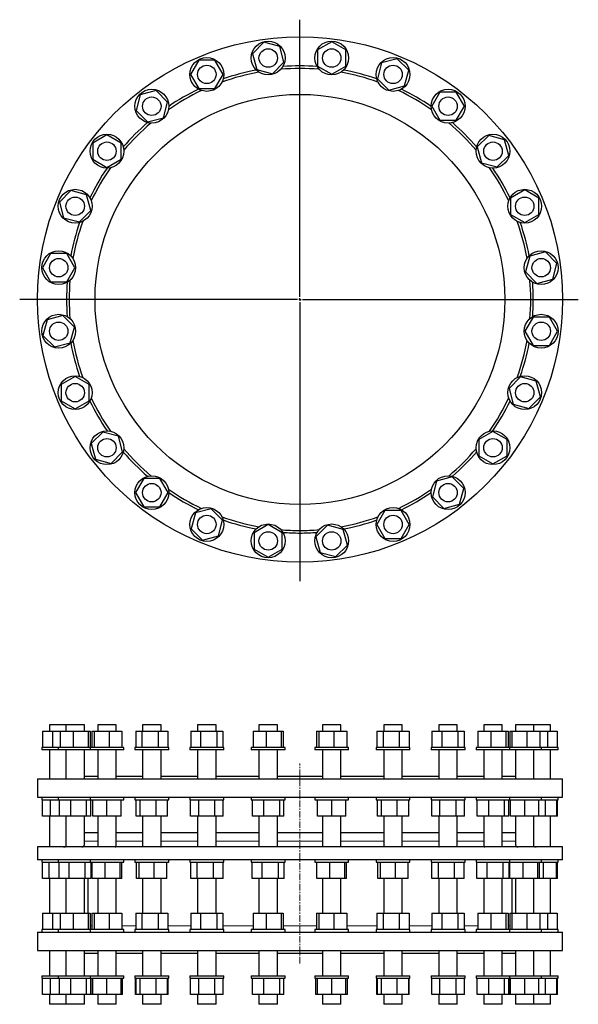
# Model space of a CAD drawing. Header units: millimetres. Extents: x 35 to 2039, y 162 to 2083.
# Tile 1 of 2: x 35 to 1126, y 162 to 2083. Entities that reach past the tile are written whole.
import ezdxf

# ---------------------------------------------------------------- set-up
doc = ezdxf.new("R2010")
doc.units = ezdxf.units.MM
doc.linetypes.add('CENTERX2', pattern=[20.32, 12.7, -2.54, 2.54, -2.54])
doc.layers.add('FORMAT', color=7, linetype='Continuous')

# ---------------------------------------------------------------- blocks, each defined once
blk = doc.blocks.new('SW_CENTERMARKSYMBOL_0')
at = {"layer": 'FORMAT', "color": 0}
for p, q in [((0, 5), (0, 545.6)), ((-5, 0), (-547.1, 0)), ((0, 0), (-2.5, 0)), ((0, 0), (0, 2.5)), ((0, 0), (0, -2.5)), ((0, 0), (2.5, 0)), ((5, 0), (543.4, 0)), ((0, -5), (0, -549.7))]:
    blk.add_line(p, q, dxfattribs=at)

msp = doc.modelspace()

# ---------------------------------------------------------------- linework, layer by layer
at = {"color": 7, "linetype": 'Continuous', "lineweight": 25}
for p, q in [((512.4, 2038.6), (489.9, 2016.2)), ((543.1, 2030.4), (512.4, 2038.6)), ((644.6, 2039.7), (617.1, 2023.8)), ((672.1, 2023.8), (644.6, 2039.7)), ((551.3, 1999.7), (543.1, 2030.4)), ((617.1, 2023.8), (617.1, 1992.1)), ((672.1, 1992.1), (672.1, 2023.8)), ((384.9, 2003.4), (369.1, 1975.9)), ((416.7, 2003.4), (384.9, 2003.4)), ((432.6, 1975.9), (416.7, 2003.4)), ((489.9, 2016.2), (498.1, 1985.5)), ((528.8, 1977.3), (551.3, 1999.7)), ((741.9, 1998.3), (733.7, 1967.6)), ((772.6, 2006.5), (741.9, 1998.3)), ((795, 1984.1), (772.6, 2006.5)), ((498.1, 1985.5), (528.8, 1977.3)), ((617.1, 1992.1), (644.6, 1976.2)), ((644.6, 1976.2), (672.1, 1992.1)), ((786.8, 1953.4), (795, 1984.1)), ((369.1, 1975.9), (384.9, 1948.4)), ((416.7, 1948.4), (432.6, 1975.9)), ((733.7, 1967.6), (756.2, 1945.2)), ((301.7, 1944.5), (271, 1936.3)), ((324.1, 1922.1), (301.7, 1944.5)), ((384.9, 1948.4), (416.7, 1948.4)), ((756.2, 1945.2), (786.8, 1953.4)), ((855.9, 1941.4), (840, 1913.9)), ((887.6, 1941.4), (855.9, 1941.4)), ((903.5, 1913.9), (887.6, 1941.4)), ((271, 1936.3), (262.8, 1905.6)), ((315.9, 1891.4), (324.1, 1922.1)), ((262.8, 1905.6), (285.2, 1883.2)), ((840, 1913.9), (855.9, 1886.4)), ((887.6, 1886.4), (903.5, 1913.9)), ((285.2, 1883.2), (315.9, 1891.4)), ((855.9, 1886.4), (887.6, 1886.4)), ((205.8, 1857.9), (178.3, 1842)), ((233.3, 1842), (205.8, 1857.9)), ((951.2, 1856.8), (928.8, 1834.4)), ((981.9, 1848.6), (951.2, 1856.8)), ((990.1, 1818), (981.9, 1848.6)), ((178.3, 1842), (178.3, 1810.3)), ((233.3, 1810.3), (233.3, 1842)), ((928.8, 1834.4), (937, 1803.7)), ((178.3, 1810.3), (205.8, 1794.4)), ((205.8, 1794.4), (233.3, 1810.3)), ((967.7, 1795.5), (990.1, 1818)), ((937, 1803.7), (967.7, 1795.5)), ((135.5, 1749.5), (113.1, 1727)), ((166.2, 1741.2), (135.5, 1749.5)), ((1021.4, 1750.5), (993.9, 1734.7)), ((1048.9, 1734.7), (1021.4, 1750.5)), ((174.4, 1710.6), (166.2, 1741.2)), ((993.9, 1734.7), (993.9, 1702.9)), ((1048.9, 1702.9), (1048.9, 1734.7)), ((113.1, 1727), (121.3, 1696.3)), ((152, 1688.1), (174.4, 1710.6)), ((121.3, 1696.3), (152, 1688.1)), ((993.9, 1702.9), (1021.4, 1687)), ((1021.4, 1687), (1048.9, 1702.9)), ((95.8, 1626.5), (79.9, 1599)), ((127.5, 1626.5), (95.8, 1626.5)), ((143.4, 1599), (127.5, 1626.5)), ((1031.1, 1621.5), (1022.9, 1590.8)), ((1061.8, 1629.7), (1031.1, 1621.5)), ((1084.2, 1607.2), (1061.8, 1629.7)), ((79.9, 1599), (95.8, 1571.5)), ((127.5, 1571.5), (143.4, 1599)), ((1076, 1576.6), (1084.2, 1607.2)), ((1022.9, 1590.8), (1045.3, 1568.3)), ((1045.3, 1568.3), (1076, 1576.6)), ((95.8, 1571.5), (127.5, 1571.5)), ((119.9, 1505.7), (89.2, 1497.5)), ((142.3, 1483.2), (119.9, 1505.7)), ((1037.7, 1502.5), (1021.8, 1475)), ((1069.4, 1502.5), (1037.7, 1502.5)), ((1085.3, 1475), (1069.4, 1502.5)), ((89.2, 1497.5), (81, 1466.8)), ((134.1, 1452.6), (142.3, 1483.2)), ((81, 1466.8), (103.4, 1444.3)), ((1021.8, 1475), (1037.7, 1447.5)), ((1069.4, 1447.5), (1085.3, 1475)), ((103.4, 1444.3), (134.1, 1452.6)), ((1037.7, 1447.5), (1069.4, 1447.5)), ((143.8, 1387), (116.3, 1371.1)), ((171.3, 1371.1), (143.8, 1387)), ((1013.2, 1385.9), (990.8, 1363.5)), ((1043.9, 1377.7), (1013.2, 1385.9)), ((116.3, 1371.1), (116.3, 1339.4)), ((171.3, 1339.4), (171.3, 1371.1)), ((990.8, 1363.5), (999, 1332.8)), ((1052.1, 1347), (1043.9, 1377.7)), ((1029.7, 1324.6), (1052.1, 1347)), ((116.3, 1339.4), (143.8, 1323.5)), ((143.8, 1323.5), (171.3, 1339.4)), ((999, 1332.8), (1029.7, 1324.6)), ((197.5, 1278.5), (175.1, 1256.1)), ((228.2, 1270.3), (197.5, 1278.5)), ((236.4, 1239.6), (228.2, 1270.3)), ((959.4, 1279.6), (931.9, 1263.7)), ((986.9, 1263.7), (959.4, 1279.6)), ((175.1, 1256.1), (183.3, 1225.4)), ((931.9, 1263.7), (931.9, 1232)), ((986.9, 1232), (986.9, 1263.7)), ((214, 1217.2), (236.4, 1239.6)), ((931.9, 1232), (959.4, 1216.1)), ((959.4, 1216.1), (986.9, 1232)), ((183.3, 1225.4), (214, 1217.2)), ((880, 1190.8), (849.3, 1182.6)), ((902.4, 1168.4), (880, 1190.8)), ((277.6, 1187.7), (261.7, 1160.2)), ((309.3, 1187.7), (277.6, 1187.7)), ((325.2, 1160.2), (309.3, 1187.7)), ((849.3, 1182.6), (841.1, 1151.9)), ((261.7, 1160.2), (277.6, 1132.7)), ((309.3, 1132.7), (325.2, 1160.2)), ((894.2, 1137.7), (902.4, 1168.4)), ((841.1, 1151.9), (863.5, 1129.5)), ((863.5, 1129.5), (894.2, 1137.7)), ((277.6, 1132.7), (309.3, 1132.7)), ((378.4, 1120.6), (370.2, 1089.9)), ((409, 1128.8), (378.4, 1120.6)), ((431.5, 1106.4), (409, 1128.8)), ((748.5, 1125.7), (732.6, 1098.2)), ((780.2, 1125.7), (748.5, 1125.7)), ((796.1, 1098.2), (780.2, 1125.7)), ((423.3, 1075.7), (431.5, 1106.4)), ((520.6, 1097.8), (493.1, 1081.9)), ((548.1, 1081.9), (520.6, 1097.8)), ((636.4, 1096.7), (613.9, 1074.3)), ((667.1, 1088.5), (636.4, 1096.7)), ((732.6, 1098.2), (748.5, 1070.7)), ((780.2, 1070.7), (796.1, 1098.2)), ((370.2, 1089.9), (392.6, 1067.5)), ((392.6, 1067.5), (423.3, 1075.7)), ((493.1, 1081.9), (493.1, 1050.2)), ((548.1, 1050.2), (548.1, 1081.9)), ((675.3, 1057.9), (667.1, 1088.5)), ((613.9, 1074.3), (622.1, 1043.6)), ((652.8, 1035.4), (675.3, 1057.9)), ((748.5, 1070.7), (780.2, 1070.7)), ((493.1, 1050.2), (520.6, 1034.3)), ((520.6, 1034.3), (548.1, 1050.2)), ((622.1, 1043.6), (652.8, 1035.4)), ((80.2, 695.2), (80.2, 663.4)), ((80.2, 695.2), (99.5, 695.2)), ((80.2, 695.2), (80.2, 663.4)), ((80.2, 695.2), (80.2, 695.2)), ((93.7, 707.3), (93.7, 695.2)), ((125.8, 707.3), (93.7, 707.3)), ((99.5, 695.2), (99.5, 663.4)), ((99.5, 695.2), (114.4, 695.2)), ((114.4, 695.2), (114.4, 663.4)), ((114.4, 695.2), (139.6, 695.2)), ((125.8, 707.3), (125.8, 695.2)), ((161.8, 707.3), (125.8, 707.3)), ((139.6, 695.2), (139.6, 663.4)), ((139.6, 695.2), (169, 695.2)), ((161.8, 695.2), (161.8, 707.3)), ((169, 695.2), (169, 663.4)), ((169, 695.2), (173.1, 695.2)), ((173.1, 695.2), (173.1, 663.4)), ((173.1, 695.2), (173.1, 695.2)), ((173.1, 695.2), (173.1, 663.4)), ((176.4, 695.2), (176.4, 663.4)), ((176.4, 695.2), (180.6, 695.2)), ((180.6, 695.2), (180.6, 663.4)), ((180.6, 695.2), (209.9, 695.2)), ((187.8, 707.3), (187.8, 695.2)), ((223.8, 707.3), (187.8, 707.3)), ((209.9, 695.2), (209.9, 663.4)), ((209.9, 695.2), (235.1, 695.2)), ((223.8, 695.2), (223.8, 707.3)), ((235.1, 695.2), (235.1, 663.4)), ((261.9, 695.2), (261.9, 663.4)), ((261.9, 695.2), (274.1, 695.2)), ((274.1, 695.2), (274.1, 663.4)), ((274.1, 695.2), (305.6, 695.2)), ((275.4, 707.3), (275.4, 695.2)), ((311.4, 707.3), (275.4, 707.3)), ((305.6, 695.2), (305.6, 663.4)), ((305.6, 695.2), (324.9, 695.2)), ((311.4, 695.2), (311.4, 707.3)), ((324.9, 695.2), (324.9, 663.4)), ((369.3, 695.2), (369.3, 663.4)), ((369.3, 695.2), (388.7, 695.2)), ((369.3, 695.2), (369.3, 663.4)), ((369.3, 695.2), (369.3, 695.2)), ((382.8, 707.3), (382.8, 695.2)), ((418.8, 707.3), (382.8, 707.3)), ((388.7, 695.2), (388.7, 663.4)), ((388.7, 695.2), (420.2, 695.2)), ((418.8, 695.2), (418.8, 707.3)), ((420.2, 695.2), (420.2, 663.4)), ((420.2, 695.2), (432.3, 695.2)), ((432.3, 695.2), (432.3, 663.4)), ((432.3, 695.2), (432.3, 695.2)), ((432.3, 695.2), (432.3, 663.4)), ((491.2, 695.2), (491.2, 663.4)), ((491.2, 695.2), (491.3, 695.2)), ((491.3, 695.2), (491.3, 663.4)), ((491.3, 695.2), (516.5, 695.2)), ((502.6, 707.3), (502.6, 695.2)), ((538.6, 707.3), (502.6, 707.3)), ((516.5, 695.2), (516.5, 663.4)), ((516.5, 695.2), (545.8, 695.2)), ((538.6, 695.2), (538.6, 707.3)), ((545.8, 695.2), (545.8, 663.4)), ((545.8, 695.2), (549.9, 695.2)), ((549.9, 695.2), (549.9, 663.4)), ((549.9, 695.2), (549.9, 663.4)), ((549.9, 695.2), (549.9, 695.2)), ((615.2, 695.2), (615.2, 663.4)), ((615.2, 695.2), (619.4, 695.2)), ((619.4, 695.2), (619.4, 663.4)), ((619.4, 695.2), (648.8, 695.2)), ((626.6, 707.3), (626.6, 695.2)), ((662.6, 707.3), (626.6, 707.3)), ((648.8, 695.2), (648.8, 663.4)), ((648.8, 695.2), (673.9, 695.2)), ((662.6, 695.2), (662.6, 707.3)), ((673.9, 695.2), (673.9, 663.4)), ((732.9, 695.2), (732.9, 663.4)), ((732.9, 695.2), (745.1, 695.2)), ((745.1, 695.2), (745.1, 663.4)), ((745.1, 695.2), (776.5, 695.2)), ((746.4, 707.3), (746.4, 695.2)), ((746.6, 707.3), (746.4, 707.3)), ((782.4, 707.3), (746.6, 707.3)), ((776.5, 695.2), (776.5, 663.4)), ((776.5, 695.2), (795.9, 695.2)), ((782.4, 695.2), (782.4, 707.3)), ((795.9, 695.2), (795.9, 663.4)), ((840.3, 695.2), (840.3, 663.4)), ((840.3, 695.2), (859.6, 695.2)), ((840.3, 695.2), (840.3, 663.4)), ((840.3, 695.2), (840.3, 695.2)), ((853.8, 707.3), (853.8, 695.2)), ((855.4, 707.3), (853.8, 707.3)), ((889.8, 707.3), (855.4, 707.3)), ((859.6, 695.2), (859.6, 663.4)), ((859.6, 695.2), (891.1, 695.2)), ((889.8, 695.2), (889.8, 707.3)), ((891.1, 695.2), (891.1, 663.4)), ((891.1, 695.2), (903.2, 695.2)), ((903.2, 695.2), (903.2, 663.4)), ((903.2, 695.2), (903.2, 663.4)), ((903.2, 695.2), (903.2, 695.2)), ((930.1, 695.2), (930.1, 663.4)), ((930.1, 695.2), (955.3, 695.2)), ((930.1, 695.2), (930.1, 663.4)), ((930.1, 695.2), (930.1, 695.2)), ((941.4, 707.3), (941.4, 695.2)), ((945.6, 707.3), (941.4, 707.3)), ((977.4, 707.3), (945.6, 707.3)), ((955.3, 695.2), (955.3, 663.4)), ((955.3, 695.2), (984.6, 695.2)), ((977.4, 695.2), (977.4, 707.3)), ((984.6, 695.2), (984.6, 663.4)), ((984.6, 695.2), (988.8, 695.2)), ((988.8, 695.2), (988.8, 663.4)), ((988.8, 695.2), (988.8, 663.4)), ((988.8, 695.2), (988.8, 695.2)), ((992.1, 695.2), (992.1, 663.4)), ((992.1, 695.2), (996.3, 695.2)), ((996.3, 695.2), (996.3, 663.4)), ((996.3, 695.2), (1025.6, 695.2)), ((1003.4, 707.3), (1003.4, 695.2)), ((1011, 707.3), (1003.4, 707.3)), ((1039.4, 707.3), (1011, 707.3)), ((1025.6, 695.2), (1025.6, 663.4)), ((1025.6, 695.2), (1050.8, 695.2)), ((1039.4, 695.2), (1039.4, 707.3)), ((1047.2, 707.3), (1039.4, 707.3)), ((1071.5, 707.3), (1047.2, 707.3)), ((1050.8, 695.2), (1050.8, 663.4)), ((1050.8, 695.2), (1065.7, 695.2)), ((1065.7, 695.2), (1065.7, 663.4)), ((1065.7, 695.2), (1085, 695.2)), ((1071.5, 695.2), (1071.5, 707.3)), ((1085, 695.2), (1085, 663.4)), ((78.7, 663.4), (78.7, 658.4)), ((110.8, 663.4), (78.7, 663.4)), ((110.8, 658.4), (78.7, 658.4)), ((93.7, 658.4), (93.7, 602.3)), ((110.8, 663.4), (110.8, 658.4)), ((172.8, 663.4), (110.8, 663.4)), ((172.8, 658.4), (110.8, 658.4)), ((125.8, 658.4), (125.8, 602.3)), ((161.8, 602.3), (161.8, 658.4)), ((172.8, 663.4), (172.8, 658.4)), ((238.8, 663.4), (172.8, 663.4)), ((238.8, 658.4), (172.8, 658.4)), ((187.8, 658.4), (187.8, 602.3)), ((223.8, 602.3), (223.8, 658.4)), ((238.8, 658.4), (238.8, 663.4)), ((260.4, 663.4), (260.4, 658.4)), ((326.4, 663.4), (260.4, 663.4)), ((326.4, 658.4), (260.4, 658.4)), ((275.4, 658.4), (275.4, 602.3)), ((311.4, 602.3), (311.4, 658.4)), ((326.4, 658.4), (326.4, 663.4)), ((367.8, 663.4), (367.8, 658.4)), ((433.8, 663.4), (367.8, 663.4)), ((433.8, 658.4), (367.8, 658.4)), ((382.8, 658.4), (382.8, 602.3)), ((418.8, 602.3), (418.8, 658.4)), ((433.8, 658.4), (433.8, 663.4)), ((487.6, 663.4), (487.6, 658.4)), ((553.6, 663.4), (487.6, 663.4)), ((553.6, 658.4), (487.6, 658.4)), ((502.6, 658.4), (502.6, 602.3)), ((538.6, 602.3), (538.6, 658.4)), ((553.6, 658.4), (553.6, 663.4)), ((611.6, 663.4), (611.6, 658.4)), ((677.6, 663.4), (611.6, 663.4)), ((677.6, 658.4), (611.6, 658.4)), ((626.6, 658.4), (626.6, 602.3)), ((662.6, 602.3), (662.6, 658.4)), ((677.6, 658.4), (677.6, 663.4)), ((731.4, 663.4), (731.4, 658.4)), ((797.4, 663.4), (731.4, 663.4)), ((797.4, 658.4), (731.4, 658.4)), ((746.4, 658.4), (746.4, 602.3)), ((782.4, 602.3), (782.4, 658.4)), ((797.4, 658.4), (797.4, 663.4)), ((838.8, 663.4), (838.8, 658.4)), ((839, 663.4), (838.8, 663.4)), ((839, 658.4), (838.8, 658.4)), ((904.8, 663.4), (839, 663.4)), ((904.8, 658.4), (839, 658.4)), ((853.8, 658.4), (853.8, 602.3)), ((889.8, 602.3), (889.8, 658.4)), ((904.8, 658.4), (904.8, 663.4)), ((926.4, 663.4), (926.4, 658.4)), ((929, 663.4), (926.4, 663.4)), ((929, 658.4), (926.4, 658.4)), ((992.4, 663.4), (929, 663.4)), ((992.4, 658.4), (929, 658.4)), ((941.4, 658.4), (941.4, 602.3)), ((977.4, 602.3), (977.4, 658.4)), ((992.4, 658.4), (992.4, 663.4)), ((995.3, 663.4), (992.4, 663.4)), ((995.3, 658.4), (992.4, 658.4)), ((1054.4, 663.4), (995.3, 663.4)), ((1054.4, 658.4), (995.3, 658.4)), ((1003.4, 658.4), (1003.4, 602.3)), ((1039.4, 602.3), (1039.4, 658.4)), ((1054.4, 658.4), (1054.4, 663.4)), ((1086.5, 663.4), (1054.4, 663.4)), ((1086.5, 658.4), (1054.4, 658.4)), ((1071.5, 602.3), (1071.5, 658.4)), ((1086.5, 658.4), (1086.5, 663.4)), ((70.1, 602.3), (70.1, 566.3)), ((70.1, 602.3), (1095.1, 602.3)), ((161.8, 607.3), (187.8, 607.3)), ((223.8, 607.3), (275.4, 607.3)), ((311.4, 607.3), (382.8, 607.3)), ((418.8, 607.3), (502.6, 607.3)), ((538.6, 607.3), (626.6, 607.3)), ((662.6, 607.3), (746.4, 607.3)), ((782.4, 607.3), (853.8, 607.3)), ((889.8, 607.3), (941.4, 607.3)), ((977.4, 607.3), (1003.4, 607.3)), ((1095.1, 566.3), (1095.1, 602.3)), ((70.1, 566.3), (1095.1, 566.3)), ((78.7, 566.3), (78.7, 561.3)), ((78.7, 561.3), (110.8, 561.3)), ((79.9, 529.5), (79.9, 561.3)), ((95.8, 529.5), (95.8, 561.3)), ((110.8, 566.3), (110.8, 561.3)), ((110.8, 561.3), (111.9, 561.3)), ((111.9, 561.3), (172.8, 561.3)), ((113.1, 529.5), (113.1, 561.3)), ((135.5, 529.5), (135.5, 561.3)), ((166.2, 529.5), (166.2, 561.3)), ((172.8, 566.3), (172.8, 561.3)), ((172.8, 561.3), (177.2, 561.3)), ((174.4, 529.5), (174.4, 561.3)), ((177.2, 561.3), (238.8, 561.3)), ((178.3, 529.5), (178.3, 561.3)), ((205.8, 529.5), (205.8, 561.3)), ((233.3, 529.5), (233.3, 561.3)), ((238.8, 561.3), (238.8, 566.3)), ((260.4, 566.3), (260.4, 561.3)), ((260.4, 561.3), (270.1, 561.3)), ((262.8, 529.5), (262.8, 561.3)), ((270.1, 561.3), (326.4, 561.3)), ((271, 529.5), (271, 561.3)), ((301.7, 529.5), (301.7, 561.3)), ((324.1, 529.5), (324.1, 561.3)), ((326.4, 561.3), (326.4, 566.3)), ((367.8, 566.3), (367.8, 561.3)), ((367.8, 561.3), (384.3, 561.3)), ((369.1, 529.5), (369.1, 561.3)), ((384.3, 561.3), (433.8, 561.3)), ((384.9, 529.5), (384.9, 561.3)), ((416.7, 529.5), (416.7, 561.3)), ((432.6, 529.5), (432.6, 561.3)), ((433.8, 561.3), (433.8, 566.3)), ((487.6, 566.3), (487.6, 561.3)), ((487.6, 561.3), (512.1, 561.3)), ((489.9, 529.5), (489.9, 561.3)), ((512.1, 561.3), (553.6, 561.3)), ((512.4, 529.5), (512.4, 561.3)), ((543.1, 529.5), (543.1, 561.3)), ((551.3, 529.5), (551.3, 561.3)), ((553.6, 561.3), (553.6, 566.3)), ((611.6, 566.3), (611.6, 561.3)), ((611.6, 561.3), (644.6, 561.3)), ((617.1, 529.5), (617.1, 561.3)), ((644.6, 561.3), (677.6, 561.3)), ((644.6, 529.5), (644.6, 561.3)), ((672.1, 529.5), (672.1, 561.3)), ((677.6, 561.3), (677.6, 566.3)), ((731.4, 566.3), (731.4, 561.3)), ((731.4, 561.3), (772.9, 561.3)), ((733.7, 529.5), (733.7, 561.3)), ((741.9, 529.5), (741.9, 561.3)), ((772.6, 529.5), (772.6, 561.3)), ((772.9, 561.3), (797.4, 561.3)), ((795, 529.5), (795, 561.3)), ((797.4, 561.3), (797.4, 566.3)), ((838.8, 566.3), (838.8, 561.3)), ((838.8, 561.3), (888.3, 561.3)), ((840, 529.5), (840, 561.3)), ((855.9, 529.5), (855.9, 561.3)), ((887.6, 529.5), (887.6, 561.3)), ((888.3, 561.3), (904.8, 561.3)), ((903.5, 529.5), (903.5, 561.3)), ((904.8, 561.3), (904.8, 566.3)), ((926.4, 566.3), (926.4, 561.3)), ((926.4, 561.3), (982.8, 561.3)), ((928.8, 529.5), (928.8, 561.3)), ((951.2, 529.5), (951.2, 561.3)), ((981.9, 529.5), (981.9, 561.3)), ((982.8, 561.3), (992.4, 561.3)), ((990.1, 529.5), (990.1, 561.3)), ((992.4, 561.3), (992.4, 566.3)), ((992.4, 561.3), (1050, 561.3)), ((993.9, 529.5), (993.9, 561.3)), ((1021.4, 529.5), (1021.4, 561.3)), ((1048.9, 529.5), (1048.9, 561.3)), ((1050, 561.3), (1054.4, 561.3)), ((1054.4, 561.3), (1054.4, 566.3)), ((1054.4, 561.3), (1085.4, 561.3)), ((1061.8, 529.5), (1061.8, 561.3)), ((1084.2, 529.5), (1084.2, 561.3)), ((1085.3, 529.5), (1085.3, 561.3)), ((1085.4, 561.3), (1086.5, 561.3)), ((1086.5, 561.3), (1086.5, 566.3)), ((95.8, 529.5), (79.9, 529.5)), ((93.7, 529.5), (93.7, 469.3)), ((113.1, 529.5), (95.8, 529.5)), ((135.5, 529.5), (113.1, 529.5)), ((125.8, 529.5), (125.8, 469.3)), ((166.2, 529.5), (135.5, 529.5)), ((161.8, 473.8), (161.8, 529.5)), ((174.4, 529.5), (166.2, 529.5)), ((205.8, 529.5), (178.3, 529.5)), ((187.8, 529.5), (187.8, 469.3)), ((233.3, 529.5), (205.8, 529.5)), ((223.8, 471.5), (223.8, 529.5)), ((271, 529.5), (262.8, 529.5)), ((301.7, 529.5), (271, 529.5)), ((275.4, 529.5), (275.4, 469.3)), ((324.1, 529.5), (301.7, 529.5)), ((311.4, 469.8), (311.4, 529.5)), ((384.9, 529.5), (369.1, 529.5)), ((382.8, 529.5), (382.8, 469.3)), ((416.7, 529.5), (384.9, 529.5)), ((432.6, 529.5), (416.7, 529.5)), ((418.8, 469.3), (418.8, 529.5)), ((512.4, 529.5), (489.9, 529.5)), ((502.6, 529.5), (502.6, 469.3)), ((543.1, 529.5), (512.4, 529.5)), ((538.6, 469.3), (538.6, 529.5)), ((551.3, 529.5), (543.1, 529.5)), ((644.6, 529.5), (617.1, 529.5)), ((626.6, 529.5), (626.6, 469.3)), ((672.1, 529.5), (644.6, 529.5)), ((662.6, 469.3), (662.6, 529.5)), ((741.9, 529.5), (733.7, 529.5)), ((772.6, 529.5), (741.9, 529.5)), ((746.4, 529.5), (746.4, 469.3)), ((795, 529.5), (772.6, 529.5)), ((782.4, 469.3), (782.4, 529.5)), ((855.9, 529.5), (840, 529.5)), ((853.8, 529.5), (853.8, 469.8)), ((887.6, 529.5), (855.9, 529.5)), ((903.5, 529.5), (887.6, 529.5)), ((889.8, 469.3), (889.8, 529.5)), ((951.2, 529.5), (928.8, 529.5)), ((941.4, 529.5), (941.4, 471.5)), ((981.9, 529.5), (951.2, 529.5)), ((977.4, 469.3), (977.4, 529.5)), ((990.1, 529.5), (981.9, 529.5)), ((1021.4, 529.5), (993.9, 529.5)), ((1003.4, 529.5), (1003.4, 473.8)), ((1048.9, 529.5), (1021.4, 529.5)), ((1039.4, 469.3), (1039.4, 529.5)), ((1061.8, 529.5), (1048.9, 529.5)), ((1084.2, 529.5), (1061.8, 529.5)), ((1071.5, 469.3), (1071.5, 529.5)), ((1085.3, 529.5), (1084.2, 529.5)), ((187.8, 496.8), (161.8, 496.8)), ((275.4, 496.8), (223.8, 496.8)), ((382.8, 496.8), (311.4, 496.8)), ((502.6, 496.8), (418.8, 496.8)), ((626.6, 496.8), (538.6, 496.8)), ((746.4, 496.8), (662.6, 496.8)), ((853.8, 496.8), (782.4, 496.8)), ((941.4, 496.8), (889.8, 496.8)), ((1003.4, 496.8), (977.4, 496.8)), ((70.1, 469.3), (70.1, 444.3)), ((1095.1, 469.3), (70.1, 469.3)), ((1095.1, 444.3), (1095.1, 469.3)), ((1095.1, 444.3), (70.1, 444.3)), ((78.7, 444.3), (78.7, 439.3)), ((110.8, 444.3), (110.8, 439.3)), ((172.8, 444.3), (172.8, 439.3)), ((238.8, 439.3), (238.8, 444.3)), ((260.4, 444.3), (260.4, 439.3)), ((326.4, 439.3), (326.4, 444.3)), ((367.8, 444.3), (367.8, 439.3)), ((433.8, 439.3), (433.8, 444.3)), ((487.6, 444.3), (487.6, 439.3)), ((553.6, 439.3), (553.6, 444.3)), ((611.6, 444.3), (611.6, 439.3)), ((677.6, 439.3), (677.6, 444.3)), ((731.4, 444.3), (731.4, 439.3)), ((797.4, 439.3), (797.4, 444.3)), ((838.8, 444.3), (838.8, 439.3)), ((904.8, 439.3), (904.8, 444.3)), ((926.4, 444.3), (926.4, 439.3)), ((992.4, 439.3), (992.4, 444.3)), ((1054.4, 439.3), (1054.4, 444.3)), ((1086.5, 439.3), (1086.5, 444.3)), ((78.7, 439.3), (110.8, 439.3)), ((80.1, 407.5), (80.1, 439.3)), ((92.9, 407.5), (92.9, 439.3)), ((110.8, 439.3), (111.1, 439.3)), ((111.1, 439.3), (172.8, 439.3)), ((112.4, 407.5), (112.4, 439.3)), ((132.2, 407.5), (132.2, 439.3)), ((163.6, 407.5), (163.6, 439.3)), ((172.8, 439.3), (175.5, 439.3)), ((175.1, 407.5), (175.1, 439.3)), ((175.5, 439.3), (238.8, 439.3)), ((176.7, 407.5), (176.7, 439.3)), ((202.3, 407.5), (202.3, 439.3)), ((231.4, 407.5), (231.4, 439.3)), ((234.8, 407.5), (234.8, 439.3)), ((260.4, 439.3), (267.7, 439.3)), ((263.8, 407.5), (263.8, 439.3)), ((267.7, 439.3), (326.4, 439.3)), ((268.7, 407.5), (268.7, 439.3)), ((298.2, 407.5), (298.2, 439.3)), ((323, 407.5), (323, 439.3)), ((367.8, 439.3), (381.3, 439.3)), ((369.3, 407.5), (369.3, 439.3)), ((381.3, 439.3), (433.8, 439.3)), ((382, 407.5), (382, 439.3)), ((413.6, 407.5), (413.6, 439.3)), ((432.4, 407.5), (432.4, 439.3)), ((487.6, 439.3), (508.6, 439.3)), ((489.2, 407.5), (489.2, 439.3)), ((508.6, 439.3), (553.6, 439.3)), ((509.1, 407.5), (509.1, 439.3)), ((540.5, 407.5), (540.5, 439.3)), ((552, 407.5), (552, 439.3)), ((611.6, 439.3), (641, 439.3)), ((615.5, 407.5), (615.5, 439.3)), ((641, 439.3), (677.6, 439.3)), ((641.1, 407.5), (641.1, 439.3)), ((670.2, 407.5), (670.2, 439.3)), ((673.7, 407.5), (673.7, 439.3)), ((731.4, 439.3), (769.4, 439.3)), ((734.8, 407.5), (734.8, 439.3)), ((739.6, 407.5), (739.6, 439.3)), ((769.2, 407.5), (769.2, 439.3)), ((769.4, 439.3), (797.4, 439.3)), ((794, 407.5), (794, 439.3)), ((838.8, 439.3), (885, 439.3)), ((840.2, 407.5), (840.2, 439.3)), ((853, 407.5), (853, 439.3)), ((884.5, 407.5), (884.5, 439.3)), ((885, 439.3), (904.8, 439.3)), ((903.3, 407.5), (903.3, 439.3)), ((926.4, 439.3), (980.1, 439.3)), ((928.1, 407.5), (928.1, 439.3)), ((947.9, 407.5), (947.9, 439.3)), ((979.3, 407.5), (979.3, 439.3)), ((980.1, 439.3), (992.4, 439.3)), ((990.8, 407.5), (990.8, 439.3)), ((992.4, 439.3), (1048, 439.3)), ((992.4, 407.5), (992.4, 439.3)), ((1018, 407.5), (1018, 439.3)), ((1047, 407.5), (1047, 439.3)), ((1048, 439.3), (1054.4, 439.3)), ((1050.5, 407.5), (1050.5, 439.3)), ((1054.4, 439.3), (1084.3, 439.3)), ((1058.3, 407.5), (1058.3, 439.3)), ((1083.1, 407.5), (1083.1, 439.3)), ((1084.3, 439.3), (1086.5, 439.3)), ((1085.1, 407.5), (1085.1, 439.3)), ((92.9, 407.5), (80.1, 407.5)), ((112.4, 407.5), (92.9, 407.5)), ((93.7, 407.5), (93.7, 340.1)), ((132.2, 407.5), (112.4, 407.5)), ((125.8, 407.5), (125.8, 340.1)), ((163.6, 407.5), (132.2, 407.5)), ((161.8, 340.1), (161.8, 407.5)), ((175.1, 407.5), (163.6, 407.5)), ((168.6, 407.5), (168.6, 340.1)), ((202.3, 407.5), (176.7, 407.5)), ((187.8, 407.5), (187.8, 340.1)), ((231.4, 407.5), (202.3, 407.5)), ((223.8, 340.1), (223.8, 407.5)), ((234.8, 407.5), (231.4, 407.5)), ((268.7, 407.5), (263.8, 407.5)), ((298.2, 407.5), (268.7, 407.5)), ((275.4, 407.5), (275.4, 340.1)), ((323, 407.5), (298.2, 407.5)), ((311.4, 340.1), (311.4, 407.5)), ((382, 407.5), (369.3, 407.5)), ((413.6, 407.5), (382, 407.5)), ((382.8, 407.5), (382.8, 340.1)), ((432.4, 407.5), (413.6, 407.5)), ((418.8, 340.1), (418.8, 407.5)), ((509.1, 407.5), (489.2, 407.5)), ((502.6, 407.5), (502.6, 340.1)), ((540.5, 407.5), (509.1, 407.5)), ((538.6, 340.1), (538.6, 407.5)), ((552, 407.5), (540.5, 407.5)), ((641.1, 407.5), (615.5, 407.5)), ((626.6, 407.5), (626.6, 340.1)), ((670.2, 407.5), (641.1, 407.5)), ((662.6, 340.1), (662.6, 407.5)), ((673.7, 407.5), (670.2, 407.5)), ((739.6, 407.5), (734.8, 407.5)), ((769.2, 407.5), (739.6, 407.5)), ((746.4, 407.5), (746.4, 340.1)), ((794, 407.5), (769.2, 407.5)), ((782.4, 340.1), (782.4, 407.5)), ((853, 407.5), (840.2, 407.5)), ((884.5, 407.5), (853, 407.5)), ((853.8, 407.5), (853.8, 340.1)), ((903.3, 407.5), (884.5, 407.5)), ((889.8, 340.1), (889.8, 407.5)), ((947.9, 407.5), (928.1, 407.5)), ((941.4, 407.5), (941.4, 340.1)), ((979.3, 407.5), (947.9, 407.5)), ((977.4, 340.1), (977.4, 407.5)), ((990.8, 407.5), (979.3, 407.5)), ((1018, 407.5), (992.4, 407.5)), ((996.6, 340.1), (996.6, 407.5)), ((1003.4, 407.5), (1003.4, 340.1)), ((1047, 407.5), (1018, 407.5)), ((1039.4, 340.1), (1039.4, 407.5)), ((1050.5, 407.5), (1047, 407.5)), ((1058.3, 407.5), (1050.5, 407.5)), ((1083.1, 407.5), (1058.3, 407.5)), ((1071.5, 340.1), (1071.5, 407.5)), ((1085.1, 407.5), (1083.1, 407.5)), ((80.2, 340.1), (80.2, 308.3)), ((80.2, 340.1), (99.5, 340.1)), ((80.2, 340.1), (80.2, 308.3)), ((80.2, 340.1), (80.2, 340.1)), ((99.5, 340.1), (99.5, 308.3)), ((99.5, 340.1), (114.4, 340.1)), ((114.4, 340.1), (114.4, 308.3)), ((114.4, 340.1), (139.6, 340.1)), ((139.6, 340.1), (139.6, 308.3)), ((139.6, 340.1), (169, 340.1)), ((169, 340.1), (169, 308.3)), ((169, 340.1), (173.1, 340.1)), ((173.1, 340.1), (173.1, 308.3)), ((176.4, 340.1), (176.4, 308.3)), ((176.4, 340.1), (180.6, 340.1)), ((180.6, 340.1), (180.6, 308.3)), ((180.6, 340.1), (209.9, 340.1)), ((209.9, 340.1), (209.9, 308.3)), ((209.9, 340.1), (235.1, 340.1)), ((235.1, 340.1), (235.1, 308.3)), ((261.9, 340.1), (261.9, 308.3)), ((261.9, 340.1), (274.1, 340.1)), ((274.1, 340.1), (274.1, 308.3)), ((274.1, 340.1), (305.6, 340.1)), ((305.6, 340.1), (305.6, 308.3)), ((305.6, 340.1), (324.9, 340.1)), ((324.9, 340.1), (324.9, 308.3)), ((369.3, 340.1), (369.3, 308.3)), ((369.3, 340.1), (388.7, 340.1)), ((388.7, 340.1), (388.7, 308.3)), ((388.7, 340.1), (420.2, 340.1)), ((420.2, 340.1), (420.2, 308.3)), ((420.2, 340.1), (432.3, 340.1)), ((432.3, 340.1), (432.3, 308.3)), ((491.3, 340.1), (491.3, 308.3)), ((491.3, 340.1), (516.5, 340.1)), ((516.5, 340.1), (516.5, 308.3)), ((516.5, 340.1), (545.8, 340.1)), ((545.8, 340.1), (545.8, 308.3)), ((545.8, 340.1), (549.9, 340.1)), ((549.9, 340.1), (549.9, 308.3)), ((615.2, 340.1), (615.2, 308.3)), ((615.2, 340.1), (619.4, 340.1)), ((619.4, 340.1), (619.4, 308.3)), ((619.4, 340.1), (648.8, 340.1)), ((648.8, 340.1), (648.8, 308.3)), ((648.8, 340.1), (673.9, 340.1)), ((673.9, 340.1), (673.9, 308.3)), ((732.9, 340.1), (732.9, 308.3)), ((732.9, 340.1), (745.1, 340.1)), ((745.1, 340.1), (745.1, 308.3)), ((745.1, 340.1), (776.5, 340.1)), ((776.5, 340.1), (776.5, 308.3)), ((776.5, 340.1), (795.9, 340.1)), ((795.9, 340.1), (795.9, 308.3)), ((840.3, 340.1), (840.3, 308.3)), ((840.3, 340.1), (859.6, 340.1)), ((859.6, 340.1), (859.6, 308.3)), ((859.6, 340.1), (891.1, 340.1)), ((891.1, 340.1), (891.1, 308.3)), ((891.1, 340.1), (903.2, 340.1)), ((903.2, 340.1), (903.2, 308.3)), ((930.1, 340.1), (930.1, 308.3)), ((930.1, 340.1), (955.3, 340.1)), ((955.3, 340.1), (955.3, 308.3)), ((955.3, 340.1), (984.6, 340.1)), ((984.6, 340.1), (984.6, 308.3)), ((984.6, 340.1), (988.8, 340.1)), ((988.8, 340.1), (988.8, 308.3)), ((992.1, 340.1), (992.1, 308.3)), ((992.1, 340.1), (996.3, 340.1)), ((996.3, 340.1), (996.3, 308.3)), ((996.3, 340.1), (1025.6, 340.1)), ((1025.6, 340.1), (1025.6, 308.3)), ((1025.6, 340.1), (1050.8, 340.1)), ((1050.8, 340.1), (1050.8, 308.3)), ((1050.8, 340.1), (1065.7, 340.1)), ((1065.7, 340.1), (1065.7, 308.3)), ((1065.7, 340.1), (1085, 340.1)), ((1085, 340.1), (1085, 308.3)), ((78.7, 308.3), (78.7, 303.3)), ((110.8, 308.3), (78.7, 308.3)), ((110.8, 308.3), (110.8, 303.3)), ((172.8, 308.3), (110.8, 308.3)), ((172.8, 308.3), (172.8, 303.3)), ((238.8, 308.3), (172.8, 308.3)), ((238.8, 303.3), (238.8, 308.3)), ((260.4, 308.3), (260.4, 303.3)), ((326.4, 308.3), (260.4, 308.3)), ((326.4, 303.3), (326.4, 308.3)), ((367.8, 308.3), (367.8, 303.3)), ((433.8, 308.3), (367.8, 308.3)), ((433.8, 303.3), (433.8, 308.3)), ((487.6, 308.3), (487.6, 303.3)), ((553.6, 308.3), (487.6, 308.3)), ((553.6, 303.3), (553.6, 308.3)), ((611.6, 308.3), (611.6, 303.3)), ((677.6, 308.3), (611.6, 308.3)), ((677.6, 303.3), (677.6, 308.3)), ((731.4, 308.3), (731.4, 303.3)), ((797.4, 308.3), (731.4, 308.3)), ((797.4, 303.3), (797.4, 308.3)), ((838.8, 308.3), (838.8, 303.3)), ((839, 308.3), (838.8, 308.3)), ((904.8, 308.3), (839, 308.3)), ((904.8, 303.3), (904.8, 308.3)), ((926.4, 308.3), (926.4, 303.3)), ((929, 308.3), (926.4, 308.3)), ((992.4, 308.3), (929, 308.3)), ((992.4, 303.3), (992.4, 308.3)), ((995.3, 308.3), (992.4, 308.3)), ((1054.4, 308.3), (995.3, 308.3)), ((1054.4, 303.3), (1054.4, 308.3)), ((1086.5, 308.3), (1054.4, 308.3)), ((1086.5, 303.3), (1086.5, 308.3)), ((70.1, 303.3), (70.1, 267.3)), ((70.1, 303.3), (1095.1, 303.3)), ((1095.1, 267.3), (1095.1, 303.3)), ((70.1, 267.3), (1095.1, 267.3)), ((93.7, 267.3), (93.7, 218)), ((125.8, 267.3), (125.8, 218)), ((161.8, 218), (161.8, 267.3)), ((161.8, 262.3), (187.8, 262.3)), ((187.8, 267.3), (187.8, 218)), ((223.8, 218), (223.8, 267.3)), ((223.8, 262.3), (275.4, 262.3)), ((275.4, 267.3), (275.4, 218)), ((311.4, 218), (311.4, 267.3)), ((311.4, 262.3), (382.8, 262.3)), ((382.8, 267.3), (382.8, 218)), ((418.8, 218), (418.8, 267.3)), ((418.8, 262.3), (502.6, 262.3)), ((502.6, 267.3), (502.6, 218)), ((538.6, 218), (538.6, 267.3)), ((538.6, 262.3), (626.6, 262.3)), ((626.6, 267.3), (626.6, 218)), ((662.6, 218), (662.6, 267.3)), ((662.6, 262.3), (746.4, 262.3)), ((746.4, 267.3), (746.4, 218)), ((782.4, 218), (782.4, 267.3)), ((782.4, 262.3), (853.8, 262.3)), ((853.8, 267.3), (853.8, 218)), ((889.8, 218), (889.8, 267.3)), ((889.8, 262.3), (941.4, 262.3)), ((941.4, 267.3), (941.4, 218)), ((977.4, 218), (977.4, 267.3)), ((977.4, 262.3), (1003.4, 262.3)), ((1003.4, 267.3), (1003.4, 218)), ((1039.4, 218), (1039.4, 267.3)), ((1071.5, 218), (1071.5, 267.3)), ((78.7, 218), (78.7, 213)), ((78.7, 218), (110.8, 218)), ((78.7, 213), (110.8, 213)), ((79.9, 181.2), (79.9, 213)), ((95.8, 181.2), (95.8, 213)), ((110.8, 218), (110.8, 213)), ((110.8, 218), (111.9, 218)), ((110.8, 213), (111.9, 213)), ((111.9, 218), (172.8, 218)), ((111.9, 213), (172.8, 213)), ((113.1, 181.2), (113.1, 213)), ((135.5, 181.2), (135.5, 213)), ((166.2, 181.2), (166.2, 213)), ((172.8, 218), (172.8, 213)), ((172.8, 218), (177.2, 218)), ((172.8, 213), (177.2, 213)), ((174.4, 181.2), (174.4, 213)), ((175.1, 181.2), (175.1, 213)), ((177.2, 218), (238.8, 218)), ((177.2, 213), (238.8, 213)), ((178.3, 181.2), (178.3, 213)), ((205.8, 181.2), (205.8, 213)), ((233.3, 181.2), (233.3, 213)), ((236.4, 181.2), (236.4, 213)), ((238.8, 213), (238.8, 218)), ((260.4, 218), (260.4, 213)), ((260.4, 218), (270.1, 218)), ((260.4, 213), (270.1, 213)), ((261.7, 181.2), (261.7, 213)), ((262.8, 181.2), (262.8, 213)), ((270.1, 218), (326.4, 218)), ((270.1, 213), (326.4, 213)), ((271, 181.2), (271, 213)), ((301.7, 181.2), (301.7, 213)), ((324.1, 181.2), (324.1, 213)), ((325.2, 181.2), (325.2, 213)), ((326.4, 213), (326.4, 218)), ((367.8, 218), (367.8, 213)), ((367.8, 218), (384.3, 218)), ((367.8, 213), (384.3, 213)), ((369.1, 181.2), (369.1, 213)), ((384.3, 218), (433.8, 218)), ((384.3, 213), (433.8, 213)), ((384.9, 181.2), (384.9, 213)), ((416.7, 181.2), (416.7, 213)), ((432.6, 181.2), (432.6, 213)), ((433.8, 213), (433.8, 218)), ((487.6, 218), (487.6, 213)), ((487.6, 218), (512.1, 218)), ((487.6, 213), (512.1, 213)), ((489.9, 181.2), (489.9, 213)), ((512.1, 218), (553.6, 218)), ((512.1, 213), (553.6, 213)), ((512.4, 181.2), (512.4, 213)), ((543.1, 181.2), (543.1, 213)), ((551.3, 181.2), (551.3, 213)), ((553.6, 213), (553.6, 218)), ((611.6, 218), (611.6, 213)), ((611.6, 218), (644.6, 218)), ((611.6, 213), (644.6, 213)), ((613.9, 181.2), (613.9, 213)), ((617.1, 181.2), (617.1, 213)), ((644.6, 218), (677.6, 218)), ((644.6, 213), (677.6, 213)), ((644.6, 181.2), (644.6, 213)), ((672.1, 181.2), (672.1, 213)), ((675.3, 181.2), (675.3, 213)), ((677.6, 213), (677.6, 218)), ((731.4, 218), (731.4, 213)), ((731.4, 218), (772.9, 218)), ((731.4, 213), (772.9, 213)), ((732.6, 181.2), (732.6, 213)), ((733.7, 181.2), (733.7, 213)), ((741.9, 181.2), (741.9, 213)), ((772.6, 181.2), (772.6, 213)), ((772.9, 218), (797.4, 218)), ((772.9, 213), (797.4, 213)), ((795, 181.2), (795, 213)), ((796.1, 181.2), (796.1, 213)), ((797.4, 213), (797.4, 218)), ((838.8, 218), (838.8, 213)), ((838.8, 218), (888.3, 218)), ((838.8, 213), (888.3, 213)), ((840, 181.2), (840, 213)), ((855.9, 181.2), (855.9, 213)), ((887.6, 181.2), (887.6, 213)), ((888.3, 218), (904.8, 218)), ((888.3, 213), (904.8, 213)), ((903.5, 181.2), (903.5, 213)), ((904.8, 213), (904.8, 218)), ((926.4, 218), (926.4, 213)), ((926.4, 218), (982.8, 218)), ((926.4, 213), (982.8, 213)), ((928.8, 181.2), (928.8, 213)), ((951.2, 181.2), (951.2, 213)), ((981.9, 181.2), (981.9, 213)), ((982.8, 218), (992.4, 218)), ((982.8, 213), (992.4, 213)), ((990.1, 181.2), (990.1, 213)), ((990.8, 181.2), (990.8, 213)), ((992.4, 213), (992.4, 218)), ((992.4, 218), (1050, 218)), ((992.4, 213), (1050, 213)), ((993.9, 181.2), (993.9, 213)), ((1021.4, 181.2), (1021.4, 213)), ((1048.9, 181.2), (1048.9, 213)), ((1050, 218), (1054.4, 218)), ((1050, 213), (1054.4, 213)), ((1054.4, 213), (1054.4, 218)), ((1054.4, 218), (1085.4, 218)), ((1054.4, 213), (1085.4, 213)), ((1061.8, 181.2), (1061.8, 213)), ((1084.2, 181.2), (1084.2, 213)), ((1085.3, 181.2), (1085.3, 213)), ((1085.4, 218), (1086.5, 218)), ((1085.4, 213), (1086.5, 213)), ((1086.5, 213), (1086.5, 218)), ((95.8, 181.2), (79.9, 181.2)), ((93.7, 181.2), (93.7, 162.3)), ((113.1, 181.2), (95.8, 181.2)), ((135.5, 181.2), (113.1, 181.2)), ((125.8, 181.2), (125.8, 162.3)), ((166.2, 181.2), (135.5, 181.2)), ((161.8, 162.3), (161.8, 181.2)), ((174.4, 181.2), (166.2, 181.2)), ((178.3, 181.2), (175.1, 181.2)), ((205.8, 181.2), (178.3, 181.2)), ((187.8, 181.2), (187.8, 162.3)), ((233.3, 181.2), (205.8, 181.2)), ((223.8, 162.3), (223.8, 181.2)), ((236.4, 181.2), (233.3, 181.2)), ((262.8, 181.2), (261.7, 181.2)), ((271, 181.2), (262.8, 181.2)), ((301.7, 181.2), (271, 181.2)), ((275.4, 181.2), (275.4, 162.3)), ((324.1, 181.2), (301.7, 181.2)), ((311.4, 162.3), (311.4, 181.2)), ((325.2, 181.2), (324.1, 181.2)), ((384.9, 181.2), (369.1, 181.2)), ((382.8, 181.2), (382.8, 162.3)), ((416.7, 181.2), (384.9, 181.2)), ((432.6, 181.2), (416.7, 181.2)), ((418.8, 162.3), (418.8, 181.2)), ((512.4, 181.2), (489.9, 181.2)), ((502.6, 181.2), (502.6, 162.3)), ((543.1, 181.2), (512.4, 181.2)), ((538.6, 162.3), (538.6, 181.2)), ((551.3, 181.2), (543.1, 181.2)), ((617.1, 181.2), (613.9, 181.2)), ((644.6, 181.2), (617.1, 181.2)), ((626.6, 181.2), (626.6, 162.3)), ((672.1, 181.2), (644.6, 181.2)), ((662.6, 162.3), (662.6, 181.2)), ((675.3, 181.2), (672.1, 181.2)), ((733.7, 181.2), (732.6, 181.2)), ((741.9, 181.2), (733.7, 181.2)), ((772.6, 181.2), (741.9, 181.2)), ((746.4, 181.2), (746.4, 162.3)), ((795, 181.2), (772.6, 181.2)), ((782.4, 162.3), (782.4, 181.2)), ((796.1, 181.2), (795, 181.2)), ((855.9, 181.2), (840, 181.2)), ((853.8, 181.2), (853.8, 162.3)), ((887.6, 181.2), (855.9, 181.2)), ((903.5, 181.2), (887.6, 181.2)), ((889.8, 162.3), (889.8, 181.2)), ((951.2, 181.2), (928.8, 181.2)), ((941.4, 181.2), (941.4, 162.3)), ((981.9, 181.2), (951.2, 181.2)), ((977.4, 162.3), (977.4, 181.2)), ((990.1, 181.2), (981.9, 181.2)), ((993.9, 181.2), (990.8, 181.2)), ((1021.4, 181.2), (993.9, 181.2)), ((1003.4, 181.2), (1003.4, 162.3)), ((1048.9, 181.2), (1021.4, 181.2)), ((1039.4, 162.3), (1039.4, 181.2)), ((1061.8, 181.2), (1048.9, 181.2)), ((1084.2, 181.2), (1061.8, 181.2)), ((1071.5, 162.3), (1071.5, 181.2)), ((1085.3, 181.2), (1084.2, 181.2)), ((125.8, 162.3), (93.7, 162.3)), ((161.8, 162.3), (125.8, 162.3)), ((223.8, 162.3), (187.8, 162.3)), ((311.4, 162.3), (275.4, 162.3)), ((418.8, 162.3), (382.8, 162.3)), ((538.6, 162.3), (502.6, 162.3)), ((662.6, 162.3), (626.6, 162.3)), ((746.6, 162.3), (746.4, 162.3)), ((782.4, 162.3), (746.6, 162.3)), ((855.4, 162.3), (853.8, 162.3)), ((889.8, 162.3), (855.4, 162.3)), ((945.6, 162.3), (941.4, 162.3)), ((977.4, 162.3), (945.6, 162.3)), ((1011, 162.3), (1003.4, 162.3)), ((1039.4, 162.3), (1011, 162.3)), ((1047.2, 162.3), (1039.4, 162.3)), ((1071.5, 162.3), (1047.2, 162.3))]:
    msp.add_line(p, q, dxfattribs=at)
at = {"color": 8, "linetype": 'Continuous', "lineweight": 18}
for p, q in [((161.8, 480.2), (187.8, 480.2)), ((223.8, 480.2), (275.4, 480.2)), ((311.4, 480.2), (382.8, 480.2)), ((418.8, 480.2), (502.6, 480.2)), ((538.6, 480.2), (626.6, 480.2)), ((662.6, 480.2), (746.4, 480.2)), ((782.4, 480.2), (853.8, 480.2)), ((889.8, 480.2), (941.4, 480.2)), ((977.4, 480.2), (1003.4, 480.2)), ((173.1, 315.3), (176.4, 315.3)), ((235.1, 315.3), (261.9, 315.3)), ((324.9, 315.3), (369.3, 315.3)), ((432.3, 315.3), (491.3, 315.3)), ((549.9, 315.3), (615.2, 315.3)), ((673.9, 315.3), (732.9, 315.3)), ((795.9, 315.3), (840.3, 315.3)), ((903.2, 315.3), (930.1, 315.3)), ((988.8, 315.3), (992.1, 315.3))]:
    msp.add_line(p, q, dxfattribs=at)
at = {"color": 7, "linetype": 'Continuous', "lineweight": 25}
for centre, radius in [((582.6, 1537), 512.5), ((520.6, 2007.9), 33), ((644.6, 2007.9), 33), ((520.6, 2007.9), 18), ((644.6, 2007.9), 18), ((400.8, 1975.9), 33), ((764.4, 1975.9), 33), ((400.8, 1975.9), 18), ((764.4, 1975.9), 18), ((293.4, 1913.9), 33), ((871.8, 1913.9), 33), ((582.6, 1537), 400), ((293.4, 1913.9), 18), ((871.8, 1913.9), 18), ((205.8, 1826.2), 33), ((205.8, 1826.2), 18), ((959.4, 1826.2), 33), ((959.4, 1826.2), 18), ((143.8, 1718.8), 33), ((1021.4, 1718.8), 33), ((143.8, 1718.8), 18), ((1021.4, 1718.8), 18), ((111.7, 1599), 33), ((111.7, 1599), 18), ((1053.5, 1599), 33), ((1053.5, 1599), 18), ((111.7, 1475), 33), ((1053.5, 1475), 33), ((111.7, 1475), 18), ((1053.5, 1475), 18), ((143.8, 1355.2), 33), ((1021.4, 1355.2), 33), ((143.8, 1355.2), 18), ((1021.4, 1355.2), 18), ((205.8, 1247.8), 33), ((959.4, 1247.8), 33), ((205.8, 1247.8), 18), ((959.4, 1247.8), 18), ((293.4, 1160.2), 33), ((871.8, 1160.2), 33), ((293.4, 1160.2), 18), ((871.8, 1160.2), 18), ((400.8, 1098.2), 33), ((400.8, 1098.2), 18), ((764.4, 1098.2), 33), ((764.4, 1098.2), 18), ((520.6, 1066.1), 33), ((644.6, 1066.1), 33), ((520.6, 1066.1), 18), ((644.6, 1066.1), 18)]:
    msp.add_circle(centre, radius, dxfattribs=at)
for radius, start, end in [(450.5, 100.2385, 109.7615), (455.5, 100.7797, 109.2203), (450.5, 85.2385, 94.7615), (455.5, 85.7797, 94.2203), (450.5, 70.2385, 79.7615), (455.5, 70.7797, 79.2203), (450.5, 115.2385, 124.7615), (455.5, 115.7797, 124.2203), (450.5, 55.2385, 64.7615), (455.5, 55.7797, 64.2203), (455.5, 130.7797, 139.2203), (455.5, 40.7797, 49.2203), (450.5, 130.2385, 139.7615), (450.5, 40.2385, 49.7615), (455.5, 145.7797, 154.2203), (450.5, 145.2385, 154.7615), (450.5, 25.2385, 34.7615), (455.5, 25.7797, 34.2203), (455.5, 160.7797, 169.2203), (450.5, 160.2385, 169.7615), (450.5, 10.2385, 19.7615), (455.5, 10.7797, 19.2203), (455.5, 175.7797, 184.2203), (450.5, 175.2385, 184.7615), (450.5, 355.2385, 4.7615), (455.5, 355.7797, 4.2203), (455.5, 190.7797, 199.2203), (450.5, 190.2385, 199.7615), (450.5, 340.2385, 349.7615), (455.5, 340.7797, 349.2203), (450.5, 205.2385, 214.7615), (450.5, 325.2385, 334.7615), (455.5, 205.7797, 214.2203), (455.5, 325.7797, 334.2203), (455.5, 220.7797, 229.2203), (450.5, 220.2385, 229.7615), (450.5, 310.2385, 319.7615), (455.5, 310.7797, 319.2203), (450.5, 235.2385, 244.7615), (455.5, 235.7797, 244.2203), (450.5, 295.2385, 304.7615), (455.5, 295.7797, 304.2203), (450.5, 250.2385, 259.7615), (455.5, 250.7797, 259.2203), (450.5, 280.2385, 289.7615), (455.5, 280.7797, 289.2203), (450.5, 265.2385, 270), (455.5, 265.7797, 270), (450.5, 270, 274.7615), (455.5, 270, 274.2203)]:
    msp.add_arc((582.6, 1537), radius, start, end, dxfattribs=at)
for points, knots in [([(121.2, 469.3), (121.7, 469.3), (122.6, 469.3), (123.7, 469.5), (124.6, 469.9), (125.3, 470.2), (125.7, 470.4), (125.8, 470.4)], [0, 0, 0, 0, 0.254061, 0.512856, 0.713385, 0.913956, 1, 1, 1, 1]), ([(156.9, 469.3), (157.2, 469.3), (157.9, 469.3), (158.9, 469.6), (159.7, 470), (160.4, 470.5), (160.8, 471), (161.2, 471.6), (161.5, 472.2), (161.7, 472.9), (161.8, 473.4), (161.7, 473.7), (161.7, 473.8)], [0, 0, 0, 0, 0.0938276, 0.2204125, 0.3495658, 0.4495594, 0.5495773, 0.6523678, 0.755174, 0.8590164, 0.9628633, 1, 1, 1, 1]), ([(221.7, 469.3), (221.9, 469.3), (222.3, 469.3), (222.9, 469.6), (223.3, 470), (223.6, 470.5), (223.7, 471), (223.7, 471.3), (223.7, 471.5)], [0, 0, 0, 0, 0.147726, 0.347026, 0.55037, 0.707804, 0.865276, 1, 1, 1, 1]), ([(311, 469.3), (311.1, 469.3), (311.3, 469.3), (311.4, 469.5), (311.4, 469.7), (311.4, 469.8)], [0, 0, 0, 0, 0.327404, 0.769112, 1, 1, 1, 1]), ([(853.8, 469.8), (853.8, 469.7), (853.8, 469.6), (853.9, 469.4), (854, 469.3), (854.1, 469.3), (854.2, 469.3)], [0, 0, 0, 0, 0.235918, 0.495483, 0.755007, 1, 1, 1, 1]), ([(941.5, 471.5), (941.5, 471.4), (941.4, 471), (941.6, 470.6), (941.8, 470.1), (942, 469.8), (942.3, 469.6), (942.7, 469.4), (943.1, 469.3), (943.4, 469.3), (943.5, 469.3)], [0, 0, 0, 0, 0.0982613, 0.262834, 0.4273632, 0.541493, 0.6556083, 0.7726009, 0.8895751, 1, 1, 1, 1]), ([(1003.4, 473.8), (1003.5, 473.5), (1003.5, 473.1), (1003.6, 472.4), (1003.9, 471.7), (1004.3, 471.1), (1004.7, 470.6), (1005.3, 470.1), (1005.8, 469.8), (1006.3, 469.6), (1006.9, 469.4), (1007.6, 469.3), (1008, 469.3), (1008.3, 469.3)], [0, 0, 0, 0, 0.11006, 0.223305, 0.325258, 0.427198, 0.531738, 0.63625, 0.708747, 0.781236, 0.855552, 0.929856, 1, 1, 1, 1]), ([(1039.4, 470.4), (1039.6, 470.3), (1040.1, 470.1), (1040.8, 469.8), (1041.7, 469.5), (1042.8, 469.3), (1043.6, 469.3), (1044, 469.3)], [0, 0, 0, 0, 0.166042, 0.354587, 0.543096, 0.769942, 1, 1, 1, 1])]:
    msp.add_open_spline(points, degree=3, knots=knots, dxfattribs=at)
at = {"layer": 'FORMAT', "linetype": 'CENTERX2', "lineweight": 18}
msp.add_line((582.6, 242.1), (582.6, 631.7), dxfattribs=at)

# ---------------------------------------------------------------- block references
at = {"layer": 'FORMAT'}
msp.add_blockref('SW_CENTERMARKSYMBOL_0', (582.6, 1537), dxfattribs=at)

doc.saveas('drawing.dxf')
